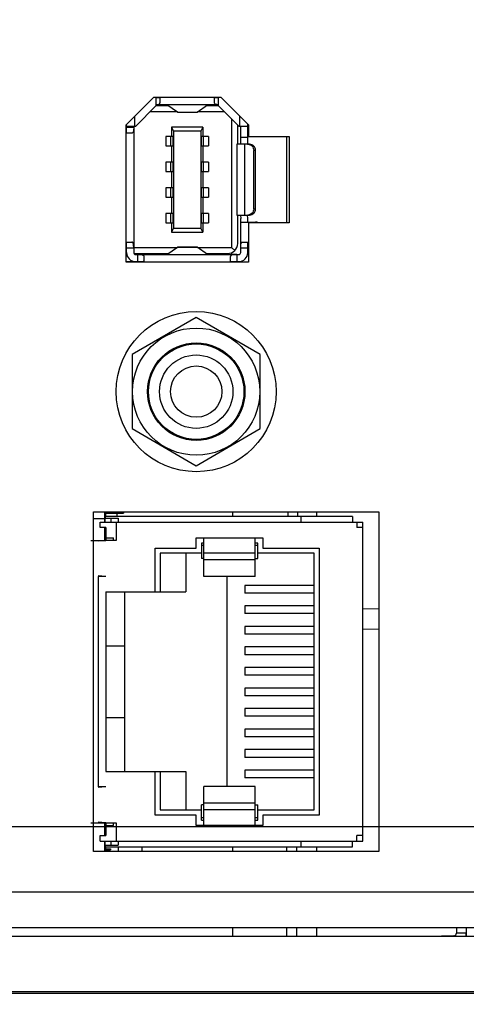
# Model space of a CAD drawing. Header units: inches. Extents: x 0 to 34, y 0 to 22.
# Tile 102 of 137: x 13.6 to 14.5, y 16.4 to 18.3. Entities that reach past the tile are written whole.
import ezdxf

# ---------------------------------------------------------------- set-up
doc = ezdxf.new("R2010")
doc.units = ezdxf.units.IN
doc.header["$LTSCALE"] = 1.87
doc.header["$MEASUREMENT"] = 0
doc.layers.get('0').update_dxf_attribs({"linetype": 'CONTINUOUS'})
for name, color, linetype in [('02___PRT_ALL_AXES', 7, 'CONTINUOUS'), ('COSMETIC', 7, 'CONTINUOUS'), ('DETAIL', 7, 'CONTINUOUS'), ('DIMENSIONS', 7, 'CONTINUOUS'), ('ECAD_693893_01_57_SOT6_REV1', 7, 'CONTINUOUS'), ('ECAD_714115_01_22_R0805_REV1', 7, 'CONTINUOUS'), ('ECAD_715679_01_35_C_2_0603_PKO_', 7, 'CONTINUOUS'), ('ECAD_715933_01_71_C1206_REV1', 7, 'CONTINUOUS'), ('ECAD_730327_01_43_SOT6_REV1', 7, 'CONTINUOUS'), ('ECAD_GLOBAL_FD_40_10_FD40', 7, 'CONTINUOUS'), ('ECAD_R0805_SPARE_25_R0805_REV1', 7, 'CONTINUOUS')]:
    doc.layers.add(name, color=color, linetype=linetype)
doc.styles.get("Standard").update_dxf_attribs({"font": 'txt', "width": 0.8})
doc.dimstyles.new('DIMSTYLE_1', dxfattribs={"dimtxt": 0.125, "dimasz": 0.18, "dimexe": 0.125, "dimexo": 0.0625, "dimgap": 0.0625, "dimtad": 0, "dimtih": 1, "dimtoh": 1, "dimzin": 4, "dimdsep": 46, "dimtxsty": 'STANDARD', "dimblk": '_FILLED', "dimblk1": '_FILLED', "dimblk2": '_FILLED', "dimcen": 0.09, "dimadec": 0, "dimazin": 0, "dimtp": 0.001, "dimtm": 0.001, "dimtfac": 1, "dimtofl": 0, "dimtmove": 0, "dimatfit": 3, "dimldrblk": '_FILLED', "dimfxl": 1, "dimtolj": 1, "dimtzin": 4, "dimarcsym": 0})
doc.dimstyles.get("Standard").update_dxf_attribs({"dimtxt": 0.125, "dimasz": 0.18, "dimexe": 0.125, "dimexo": 0.0625, "dimgap": 0.09, "dimtad": 0, "dimtih": 1, "dimtoh": 1, "dimdec": 3, "dimzin": 4, "dimdsep": 46, "dimtxsty": 'STANDARD', "dimblk": '_FILLED', "dimblk1": '_FILLED', "dimblk2": '_FILLED', "dimcen": 0.09, "dimadec": 0, "dimazin": 0, "dimtol": 1, "dimtp": 0.01, "dimtm": 0.01, "dimtfac": 1, "dimtdec": 3, "dimtofl": 0, "dimtmove": 0, "dimatfit": 3, "dimldrblk": '_FILLED', "dimfxl": 1, "dimtolj": 1, "dimtzin": 4, "dimarcsym": 0})

# ---------------------------------------------------------------- blocks, each defined once
blk = doc.blocks.new('_FILLED')
at = {"color": 0, "linetype": 'BYBLOCK'}
blk.add_solid([(0, 0), (-1, 0.174), (-1, -0.174)], dxfattribs=at)
blk = doc.blocks.new('*D2')
at = {"layer": 'DIMENSIONS', "color": 2, "linetype": 'CONTINUOUS'}
for p, q in [((11.5917, 16.5152), (11.5917, 15.513)), ((15.5565, 16.38), (15.5565, 15.513)), ((11.5917, 15.638), (12.8991, 15.638)), ((15.5565, 15.638), (14.2491, 15.638))]:
    blk.add_line(p, q, dxfattribs=at)
at = {"layer": 'DIMENSIONS', "color": 2, "linetype": 'CONTINUOUS', "xscale": 0.18, "yscale": 0.18, "zscale": 0.18, "rotation": 180}
blk.add_blockref('_FILLED', (11.5917, 15.638), dxfattribs=at)
at = {"layer": 'DIMENSIONS', "color": 2, "linetype": 'CONTINUOUS', "xscale": 0.18, "yscale": 0.18, "zscale": 0.18}
blk.add_blockref('_FILLED', (15.5565, 15.638), dxfattribs=at)
at = {"layer": 'DIMENSIONS', "color": 2, "linetype": 'CONTINUOUS', "insert": (13.5741, 15.7005), "char_height": 0.125, "width": 1.225, "attachment_point": 2, "line_spacing_factor": 0.9}
blk.add_mtext('3.96{\\Ftxt.shx;\\W1.000000;\\H0.125000; }[100.7]', dxfattribs=at)
blk = doc.blocks.new('*D3')
at = {"layer": 'DIMENSIONS', "color": 2, "linetype": 'CONTINUOUS'}
for p, q in [((11.5917, 16.5152), (11.5917, 14.763)), ((15.7425, 16.4433), (15.7425, 14.763)), ((11.5917, 14.888), (12.9921, 14.888)), ((15.7425, 14.888), (14.3421, 14.888))]:
    blk.add_line(p, q, dxfattribs=at)
at = {"layer": 'DIMENSIONS', "color": 2, "linetype": 'CONTINUOUS', "xscale": 0.18, "yscale": 0.18, "zscale": 0.18, "rotation": 180}
blk.add_blockref('_FILLED', (11.5917, 14.888), dxfattribs=at)
at = {"layer": 'DIMENSIONS', "color": 2, "linetype": 'CONTINUOUS', "xscale": 0.18, "yscale": 0.18, "zscale": 0.18}
blk.add_blockref('_FILLED', (15.7425, 14.888), dxfattribs=at)
at = {"layer": 'DIMENSIONS', "color": 2, "linetype": 'CONTINUOUS', "insert": (13.6671, 14.9505), "char_height": 0.125, "width": 1.225, "attachment_point": 2, "line_spacing_factor": 0.9}
blk.add_mtext('4.15{\\Ftxt.shx;\\W1.000000;\\H0.125000; }[105.4]', dxfattribs=at)
blk = doc.blocks.new('*D4')
at = {"layer": 'DIMENSIONS', "color": 2, "linetype": 'CONTINUOUS'}
for p, q in [((10.7797, 16.7247), (10.7797, 17.0847)), ((15.2118, 16.7247), (10.6547, 16.7247)), ((12.5948, 16.3884), (10.6547, 16.3884)), ((10.7797, 16.3884), (10.7797, 16.1377)), ((10.7797, 16.1377), (10.6622, 16.1377))]:
    blk.add_line(p, q, dxfattribs=at)
at = {"layer": 'DIMENSIONS', "color": 2, "linetype": 'CONTINUOUS', "xscale": 0.18, "yscale": 0.18, "zscale": 0.18}
for p, rotation in [((10.7797, 16.7247), 270), ((10.7797, 16.3884), 90)]:
    blk.add_blockref('_FILLED', p, dxfattribs=dict(at, rotation=rotation))
at = {"layer": 'DIMENSIONS', "color": 2, "linetype": 'CONTINUOUS', "insert": (10.5997, 16.2002), "char_height": 0.125, "width": 0.925, "attachment_point": 3, "line_spacing_factor": 0.9}
blk.add_mtext('.34{\\Ftxt.shx;\\W1.000000;\\H0.125000; }[8.5]', dxfattribs=at)

msp = doc.modelspace()

# ---------------------------------------------------------------- linework, layer by layer
at = {"color": 3, "linetype": 'CONTINUOUS'}
for p, q in [((13.8336, 18.0922), (13.8878, 18.1465)), ((13.8878, 18.1465), (14.018, 18.1465)), ((14.018, 18.1465), (14.0722, 18.0922)), ((13.8336, 17.8248), (13.8336, 18.0922)), ((14.0722, 18.0922), (14.0722, 18.0695)), ((14.0722, 18.0695), (14.1512, 18.0695)), ((14.1512, 18.0695), (14.1512, 17.9017)), ((14.0722, 17.9017), (14.0722, 17.8248)), ((14.1512, 17.9017), (14.0722, 17.9017)), ((14.0722, 17.8248), (13.8336, 17.8248)), ((13.77, 16.6765), (13.77, 17.3385)), ((13.77, 17.3385), (14.326, 17.3385)), ((14.326, 17.3385), (14.326, 16.6765)), ((14.326, 16.6765), (13.77, 16.6765))]:
    msp.add_line(p, q, dxfattribs=at)
at = {"color": 7, "linetype": 'CONTINUOUS'}
for p, q in [((13.8916, 18.1292), (13.8522, 18.0899)), ((13.8916, 18.1456), (13.8916, 18.1292)), ((13.8995, 18.1452), (13.8916, 18.1452)), ((14.0136, 18.1314), (13.8916, 18.1314)), ((13.916, 18.1294), (13.8916, 18.1294)), ((13.8995, 18.1465), (13.8995, 18.1352)), ((13.9335, 18.1169), (13.9132, 18.1314)), ((13.9718, 18.1169), (13.992, 18.1314)), ((14.0136, 18.1294), (13.9892, 18.1294)), ((13.9951, 18.1294), (13.9951, 18.1314)), ((14.0058, 18.1352), (14.0058, 18.1465)), ((14.0136, 18.1452), (14.0058, 18.1452)), ((14.0136, 18.1292), (14.0136, 18.1456)), ((14.053, 18.0899), (14.0136, 18.1292)), ((13.9325, 18.1176), (13.88, 18.1176)), ((13.9336, 18.1168), (13.9335, 18.1169)), ((13.9335, 18.1169), (13.9718, 18.1169)), ((13.9336, 18.1168), (13.9716, 18.1168)), ((13.9716, 18.1168), (13.9718, 18.1169)), ((14.0252, 18.1176), (13.9728, 18.1176)), ((13.8345, 18.0761), (13.8345, 18.0922)), ((13.8502, 18.1089), (13.8502, 18.0899)), ((14.0392, 18.1037), (14.0392, 17.8535)), ((14.051, 18.0918), (14.051, 18.0544)), ((14.055, 18.0899), (14.055, 18.1095)), ((14.0707, 18.0613), (14.0707, 18.0938)), ((13.8445, 18.0761), (13.8336, 18.0761)), ((13.8345, 18.0899), (13.8522, 18.0899)), ((13.8345, 18.0879), (13.8483, 18.0879)), ((13.8483, 18.0899), (13.8483, 17.8436)), ((13.9223, 18.0881), (13.9223, 18.0694)), ((13.9223, 18.0881), (13.9262, 18.0802)), ((13.9829, 18.0881), (13.9223, 18.0881)), ((13.9262, 18.0802), (13.9262, 17.8909)), ((13.979, 18.0802), (13.9262, 18.0802)), ((13.9829, 18.0881), (13.979, 18.0802)), ((13.979, 18.0802), (13.979, 17.8909)), ((13.9829, 18.0881), (13.9829, 18.0694)), ((14.053, 18.0899), (14.0707, 18.0899)), ((14.0569, 18.0544), (14.0569, 18.0899)), ((13.9109, 18.0694), (13.9109, 18.0517)), ((13.9245, 18.0694), (13.9109, 18.0694)), ((13.9208, 18.0517), (13.9208, 18.0694)), ((13.9245, 18.0694), (13.9245, 18.0517)), ((13.9807, 18.0517), (13.9807, 18.0694)), ((13.9943, 18.0694), (13.9807, 18.0694)), ((13.9844, 18.0517), (13.9844, 18.0694)), ((13.9943, 18.0694), (13.9943, 18.0517)), ((14.0491, 18.0544), (14.0491, 17.9166)), ((14.0742, 18.0544), (14.0491, 18.0544)), ((14.0569, 18.0682), (14.0707, 18.0682)), ((14.0641, 18.0544), (14.0641, 17.9166)), ((14.0705, 18.0544), (14.0706, 18.0548)), ((14.0706, 18.0548), (14.0707, 18.0613)), ((14.1471, 17.9017), (14.1471, 18.0695)), ((13.9109, 18.0517), (13.9245, 18.0517)), ((13.9223, 18.0517), (13.9223, 18.0194)), ((13.9807, 18.0517), (13.9943, 18.0517)), ((13.9829, 18.0517), (13.9829, 18.0194)), ((14.0824, 17.9285), (14.0824, 18.0426)), ((14.0857, 18.0426), (14.0824, 18.0426)), ((14.0857, 17.9285), (14.0857, 18.0426)), ((13.9109, 18.0194), (13.9109, 18.0017)), ((13.9245, 18.0194), (13.9109, 18.0194)), ((13.9208, 18.0017), (13.9208, 18.0194)), ((13.9245, 18.0194), (13.9245, 18.0017)), ((13.9807, 18.0017), (13.9807, 18.0194)), ((13.9943, 18.0194), (13.9807, 18.0194)), ((13.9844, 18.0017), (13.9844, 18.0194)), ((13.9943, 18.0194), (13.9943, 18.0017)), ((13.9109, 18.0017), (13.9245, 18.0017)), ((13.9223, 18.0017), (13.9223, 17.9694)), ((13.9807, 18.0017), (13.9943, 18.0017)), ((13.9829, 18.0017), (13.9829, 17.9694)), ((13.9109, 17.9694), (13.9109, 17.9517)), ((13.9245, 17.9694), (13.9109, 17.9694)), ((13.9208, 17.9517), (13.9208, 17.9694)), ((13.9245, 17.9694), (13.9245, 17.9517)), ((13.9807, 17.9517), (13.9807, 17.9694)), ((13.9943, 17.9694), (13.9807, 17.9694)), ((13.9844, 17.9517), (13.9844, 17.9694)), ((13.9943, 17.9694), (13.9943, 17.9517)), ((13.9109, 17.9517), (13.9245, 17.9517)), ((13.9223, 17.9517), (13.9223, 17.9194)), ((13.9807, 17.9517), (13.9943, 17.9517)), ((13.9829, 17.9517), (13.9829, 17.9194)), ((13.9109, 17.9194), (13.9109, 17.9017)), ((13.9245, 17.9194), (13.9109, 17.9194)), ((13.9208, 17.9017), (13.9208, 17.9194)), ((13.9245, 17.9194), (13.9245, 17.9017)), ((13.9807, 17.9017), (13.9807, 17.9194)), ((13.9943, 17.9194), (13.9807, 17.9194)), ((13.9844, 17.9017), (13.9844, 17.9194)), ((13.9943, 17.9194), (13.9943, 17.9017)), ((14.0824, 17.9285), (14.0857, 17.9285)), ((13.9109, 17.9017), (13.9245, 17.9017)), ((13.9223, 17.9017), (13.9223, 17.883)), ((13.9807, 17.9017), (13.9943, 17.9017)), ((13.9829, 17.9017), (13.9829, 17.883)), ((14.0491, 17.9166), (14.0742, 17.9166)), ((14.051, 17.9166), (14.051, 17.8613)), ((14.0567, 17.9166), (14.0569, 17.9098)), ((14.0569, 17.8436), (14.0569, 17.9098)), ((14.0569, 17.9029), (14.0857, 17.9029)), ((14.0707, 17.9098), (14.0705, 17.9166)), ((14.0707, 17.9029), (14.0707, 17.9098)), ((14.0844, 17.9029), (14.0844, 17.9017)), ((13.9262, 17.8909), (13.9223, 17.883)), ((13.9223, 17.883), (13.9829, 17.883)), ((13.9262, 17.8909), (13.979, 17.8909)), ((13.9829, 17.883), (13.979, 17.8909)), ((13.8336, 17.8639), (13.8445, 17.8639)), ((13.8345, 17.8436), (13.8345, 17.8639)), ((14.0608, 17.8639), (14.0722, 17.8639)), ((14.0707, 17.8436), (14.0707, 17.8639)), ((13.8336, 17.8535), (13.8345, 17.8535)), ((13.8336, 17.8416), (13.8348, 17.8416)), ((13.8483, 17.8521), (13.8345, 17.8521)), ((13.8483, 17.8535), (13.9325, 17.8535)), ((13.8489, 17.8416), (13.916, 17.8416)), ((13.8817, 17.8416), (13.8817, 17.8397)), ((13.9132, 17.8397), (13.9335, 17.8542)), ((13.9335, 17.8542), (13.9336, 17.8542)), ((13.9718, 17.8542), (13.9335, 17.8542)), ((13.9336, 17.8542), (13.9716, 17.8542)), ((13.9718, 17.8542), (13.9716, 17.8542)), ((13.992, 17.8397), (13.9718, 17.8542)), ((13.9728, 17.8535), (14.0392, 17.8535)), ((13.9892, 17.8416), (14.0314, 17.8416)), ((13.9951, 17.8397), (13.9951, 17.8416)), ((14.0453, 17.8474), (14.0392, 17.8535)), ((14.0707, 17.8521), (14.0569, 17.8521)), ((13.8349, 17.8405), (13.8336, 17.8405)), ((13.8336, 17.8397), (13.835, 17.8397)), ((13.8336, 17.8259), (13.868, 17.8259)), ((13.8817, 17.8402), (13.85, 17.8404)), ((13.8522, 17.8397), (14.053, 17.8397)), ((13.8562, 17.8259), (13.8562, 17.8397)), ((13.868, 17.8359), (13.868, 17.8248)), ((14.0373, 17.8248), (14.0373, 17.8359)), ((14.0373, 17.8259), (14.053, 17.8259)), ((14.0412, 17.8259), (14.0412, 17.8248)), ((14.0491, 17.8397), (14.0491, 17.8259)), ((13.9702, 17.7169), (13.8452, 17.6447)), ((14.0952, 17.6447), (13.9702, 17.7169)), ((13.8452, 17.6447), (13.8452, 17.5004)), ((14.0952, 17.5004), (14.0952, 17.6447)), ((13.8452, 17.5004), (13.9702, 17.4282)), ((13.9702, 17.4282), (14.0952, 17.5004)), ((13.7922, 17.326), (13.8182, 17.326)), ((13.7932, 17.326), (13.7932, 17.3295)), ((14.2752, 17.3295), (13.7932, 17.3295)), ((13.8042, 17.3185), (13.8042, 17.326)), ((13.8182, 17.326), (13.8182, 17.3185)), ((14.0412, 17.3385), (14.0412, 17.3295)), ((14.1746, 17.3185), (14.1746, 17.3295)), ((14.2045, 17.3385), (14.2045, 17.3295)), ((14.2752, 17.3295), (14.2752, 17.3185)), ((13.7832, 17.3075), (13.7832, 17.3185)), ((13.7832, 17.3185), (14.2952, 17.3185)), ((13.7942, 17.3075), (13.7832, 17.3075)), ((13.7942, 17.3075), (13.7942, 17.2825)), ((13.8142, 17.3185), (13.8142, 17.2825)), ((14.2832, 17.3185), (14.2832, 17.3075)), ((14.2952, 17.3075), (14.2832, 17.3075)), ((14.2952, 16.6965), (14.2952, 17.3185)), ((13.7942, 17.2875), (13.8092, 17.2875)), ((13.8092, 17.2825), (13.8092, 17.2875)), ((13.9702, 17.2675), (13.9702, 17.2875)), ((13.9702, 17.2875), (14.1002, 17.2875)), ((13.9852, 17.2121), (13.9852, 17.2875)), ((14.0852, 17.2121), (14.0852, 17.2875)), ((14.1002, 17.2875), (14.1002, 17.2675)), ((13.7942, 17.2825), (13.7792, 17.2812)), ((13.8142, 17.2825), (13.7942, 17.2825)), ((13.8902, 17.1825), (13.8902, 17.2675)), ((13.8902, 17.2675), (13.9702, 17.2675)), ((13.9802, 17.2775), (13.9802, 17.2475)), ((13.9852, 17.2775), (13.9802, 17.2775)), ((13.9852, 17.2725), (13.9802, 17.2725)), ((14.0902, 17.2775), (14.0852, 17.2775)), ((14.0902, 17.2725), (14.0852, 17.2725)), ((14.0902, 17.2475), (14.0902, 17.2775)), ((14.1002, 17.2675), (14.2102, 17.2675)), ((14.2102, 17.2675), (14.2102, 16.7475)), ((13.9002, 17.2575), (13.9002, 17.1825)), ((13.9802, 17.2575), (13.9002, 17.2575)), ((13.9502, 17.2575), (13.9502, 17.1825)), ((13.9852, 17.2475), (13.9802, 17.2475)), ((14.0852, 17.2575), (13.9852, 17.2575)), ((14.0852, 17.2475), (14.0902, 17.2475)), ((14.2002, 17.2575), (14.0902, 17.2575)), ((14.2002, 16.7575), (14.2002, 17.2575)), ((14.0852, 17.2445), (13.9852, 17.2445)), ((13.7942, 17.2125), (13.7792, 17.2139)), ((13.7792, 17.2125), (13.7792, 16.8025)), ((13.7942, 17.2125), (13.7792, 17.2125)), ((14.0852, 17.2121), (13.9852, 17.2121)), ((14.0302, 17.2121), (14.0302, 16.803)), ((14.0652, 17.195), (14.0652, 17.18)), ((14.2002, 17.195), (14.0652, 17.195)), ((13.7942, 17.1825), (13.7942, 16.8325)), ((13.7942, 17.1825), (13.9502, 17.1825)), ((13.8302, 17.1825), (13.8302, 16.8325)), ((14.2002, 17.18), (14.0652, 17.18)), ((14.0652, 17.155), (14.0652, 17.14)), ((14.2002, 17.155), (14.0652, 17.155)), ((14.2002, 17.14), (14.0652, 17.14)), ((14.326, 17.1491), (14.2952, 17.1484)), ((14.0652, 17.115), (14.0652, 17.1)), ((14.2002, 17.115), (14.0652, 17.115)), ((14.2002, 17.1), (14.0652, 17.1)), ((14.326, 17.11), (14.2952, 17.1093)), ((13.7942, 17.0775), (13.8302, 17.0775)), ((14.0652, 17.075), (14.0652, 17.06)), ((14.2002, 17.075), (14.0652, 17.075)), ((14.2002, 17.06), (14.0652, 17.06)), ((14.0652, 17.035), (14.0652, 17.02)), ((14.2002, 17.035), (14.0652, 17.035)), ((14.2002, 17.02), (14.0652, 17.02)), ((14.0652, 16.995), (14.0652, 16.98)), ((14.2002, 16.995), (14.0652, 16.995)), ((14.2002, 16.98), (14.0652, 16.98)), ((14.0652, 16.955), (14.0652, 16.94)), ((14.2002, 16.955), (14.0652, 16.955)), ((14.2002, 16.94), (14.0652, 16.94)), ((13.7942, 16.9375), (13.8302, 16.9375)), ((14.0652, 16.915), (14.0652, 16.9)), ((14.2002, 16.915), (14.0652, 16.915)), ((14.2002, 16.9), (14.0652, 16.9)), ((14.0652, 16.875), (14.0652, 16.86)), ((14.2002, 16.875), (14.0652, 16.875)), ((14.2002, 16.86), (14.0652, 16.86)), ((13.7942, 16.8325), (13.9502, 16.8325)), ((13.8902, 16.7475), (13.8902, 16.8325)), ((13.9002, 16.8325), (13.9002, 16.7575)), ((13.9502, 16.8325), (13.9502, 16.7575)), ((14.0652, 16.835), (14.0652, 16.82)), ((14.2002, 16.835), (14.0652, 16.835)), ((14.2002, 16.82), (14.0652, 16.82)), ((13.7942, 16.8025), (13.7792, 16.8025)), ((13.7942, 16.8025), (13.7792, 16.8012)), ((13.9852, 16.7275), (13.9852, 16.803)), ((14.0852, 16.803), (13.9852, 16.803)), ((14.0852, 16.7275), (14.0852, 16.803)), ((13.9802, 16.7375), (13.9802, 16.7675)), ((13.9852, 16.7675), (13.9802, 16.7675)), ((14.0852, 16.7705), (13.9852, 16.7705)), ((14.0852, 16.7675), (14.0902, 16.7675)), ((14.0902, 16.7375), (14.0902, 16.7675)), ((13.9002, 16.7575), (13.9802, 16.7575)), ((14.0852, 16.7575), (13.9852, 16.7575)), ((14.0902, 16.7575), (14.2002, 16.7575)), ((13.7942, 16.7325), (13.7792, 16.7339)), ((13.7942, 16.7325), (13.7942, 16.7075)), ((13.7942, 16.7325), (13.8142, 16.7325)), ((13.8092, 16.7275), (13.8092, 16.7325)), ((13.8142, 16.7325), (13.8142, 16.6965)), ((13.9702, 16.7475), (13.8902, 16.7475)), ((13.9702, 16.7275), (13.9702, 16.7475)), ((13.9802, 16.7425), (13.9852, 16.7425)), ((13.9802, 16.7375), (13.9852, 16.7375)), ((14.0852, 16.7425), (14.0902, 16.7425)), ((14.0852, 16.7375), (14.0902, 16.7375)), ((14.1002, 16.7475), (14.1002, 16.7275)), ((14.2102, 16.7475), (14.1002, 16.7475)), ((13.7942, 16.7275), (13.8092, 16.7275)), ((14.1002, 16.7275), (13.9702, 16.7275)), ((13.7832, 16.6965), (13.7832, 16.7075)), ((13.7832, 16.7075), (13.7942, 16.7075)), ((13.7832, 16.6965), (14.2952, 16.6965)), ((13.8042, 16.689), (13.8042, 16.6965)), ((13.8182, 16.6965), (13.8182, 16.689)), ((14.1746, 16.6855), (14.1746, 16.6965)), ((14.2752, 16.6855), (14.2752, 16.6965)), ((14.2832, 16.6965), (14.2832, 16.7075)), ((14.2952, 16.7075), (14.2832, 16.7075)), ((13.7922, 16.689), (13.8182, 16.689)), ((13.7932, 16.6855), (13.7932, 16.689)), ((13.7932, 16.6855), (14.2752, 16.6855)), ((14.0412, 16.6855), (14.0412, 16.6765)), ((14.147, 16.6765), (14.147, 16.6855)), ((14.1662, 16.6765), (14.1662, 16.6855)), ((14.2045, 16.6855), (14.2045, 16.6765)), ((14.0412, 16.5275), (14.0412, 16.511)), ((14.147, 16.511), (14.147, 16.5275)), ((14.1662, 16.511), (14.1662, 16.5275)), ((14.2045, 16.5275), (14.2045, 16.511)), ((14.4776, 16.5275), (14.4776, 16.5176)), ((14.4968, 16.5176), (14.4776, 16.5176)), ((14.4968, 16.5275), (14.4968, 16.5115)), ((15.522, 16.511), (12.692, 16.511)), ((14.4725, 16.5123), (14.4246, 16.511)), ((14.4725, 16.511), (14.4725, 16.5123)), ((15.522, 16.403), (12.692, 16.403)), ((12.6877, 16.4004), (15.5487, 16.4004))]:
    msp.add_line(p, q, dxfattribs=at)
at = {"color": 40, "linetype": 'CONTINUOUS'}
for p, q in [((13.765, 17.2825), (13.7942, 17.2825)), ((13.765, 16.7325), (13.7942, 16.7325))]:
    msp.add_line(p, q, dxfattribs=at)
at = {"color": 7, "linetype": 'CONTINUOUS'}
for radius in [0.156, 0.124, 0.095, 0.093, 0.0715, 0.05]:
    msp.add_circle((13.9702, 17.5725), radius, dxfattribs=at)
for centre, radius, start, end in [((13.8798, 18.1456), 0.0118, 0, 4.6748), ((14.0254, 18.1456), 0.0118, 175.325, 180), ((14.0857, 17.8911), 0.0118, 66.1875, 90), ((14.0314, 17.8613), 0.0197, 270, 360), ((13.8522, 17.8436), 0.0177, 180, 270), ((13.8522, 17.8436), 0.00394, 180, 270), ((14.0018, 17.8317), 0.0394, 11.8991, 17.28), ((14.053, 17.8436), 0.0177, 270, 360), ((14.053, 17.8436), 0.00394, 270, 360), ((14.5937, 17.3845), 0.4477, 185.8947, 187.0542), ((15.0049, 17.4022), 0.8401, 184.3478, 184.9637), ((14.4723, 16.5176), 0.00532, 271.5124, 359.9876), ((14.4718, 16.5176), 0.025, 344.7068, 360)]:
    msp.add_arc(centre, radius, start, end, dxfattribs=at)
for points, knots in [([(13.8916, 18.1315), (13.8927, 18.1315), (13.8943, 18.1316), (13.8962, 18.132), (13.8977, 18.1324), (13.8992, 18.1333), (13.8995, 18.1346), (13.8995, 18.1352)], [0, 0, 0, 0, 0.344239, 0.490566, 0.616682, 0.815879, 1, 1, 1, 1]), ([(14.0136, 18.1315), (14.0125, 18.1315), (14.0109, 18.1316), (14.009, 18.132), (14.0075, 18.1324), (14.0061, 18.1333), (14.0058, 18.1346), (14.0058, 18.1352)], [0, 0, 0, 0, 0.344247, 0.490577, 0.616693, 0.815885, 1, 1, 1, 1]), ([(13.8483, 18.0879), (13.8483, 18.0863), (13.8482, 18.0835), (13.848, 18.0801), (13.8473, 18.078), (13.8466, 18.0768), (13.8456, 18.0762), (13.8448, 18.0761), (13.8445, 18.0761)], [0, 0, 0, 0, 0.343267, 0.631312, 0.74293, 0.834154, 0.915201, 1, 1, 1, 1]), ([(14.0709, 18.0544), (14.0724, 18.0544), (14.0755, 18.0538), (14.0793, 18.0512), (14.0818, 18.0473), (14.0824, 18.0442), (14.0824, 18.0426)], [0, 0, 0, 0, 0.246647, 0.495221, 0.746593, 1, 1, 1, 1]), ([(14.0857, 18.0426), (14.0857, 18.0442), (14.0851, 18.0473), (14.0826, 18.0512), (14.0787, 18.0538), (14.0757, 18.0544), (14.0742, 18.0544)], [0, 0, 0, 0, 0.253407, 0.504779, 0.753353, 1, 1, 1, 1]), ([(14.0824, 17.9285), (14.0824, 17.9269), (14.0818, 17.9238), (14.0793, 17.9199), (14.0755, 17.9173), (14.0724, 17.9166), (14.0709, 17.9166)], [0, 0, 0, 0, 0.253407, 0.504779, 0.753353, 1, 1, 1, 1]), ([(14.0742, 17.9166), (14.0757, 17.9166), (14.0787, 17.9173), (14.0826, 17.9199), (14.0851, 17.9238), (14.0857, 17.9269), (14.0857, 17.9285)], [0, 0, 0, 0, 0.246647, 0.495221, 0.746593, 1, 1, 1, 1]), ([(13.8483, 17.8521), (13.8483, 17.8536), (13.8482, 17.8565), (13.848, 17.8599), (13.8473, 17.862), (13.8466, 17.8631), (13.8456, 17.8638), (13.8448, 17.8639), (13.8445, 17.8639)], [0, 0, 0, 0, 0.343262, 0.631303, 0.742922, 0.834148, 0.915199, 1, 1, 1, 1]), ([(14.0569, 17.8521), (14.0569, 17.8536), (14.057, 17.8565), (14.0572, 17.8599), (14.0579, 17.862), (14.0586, 17.8631), (14.0596, 17.8638), (14.0604, 17.8639), (14.0608, 17.8639)], [0, 0, 0, 0, 0.343267, 0.631312, 0.74293, 0.834154, 0.915201, 1, 1, 1, 1]), ([(13.8562, 17.8397), (13.8577, 17.8397), (13.8606, 17.8396), (13.864, 17.8394), (13.8661, 17.8387), (13.8672, 17.838), (13.8679, 17.837), (13.868, 17.8362), (13.868, 17.8359)], [0, 0, 0, 0, 0.343267, 0.631312, 0.74293, 0.834154, 0.915201, 1, 1, 1, 1]), ([(14.0491, 17.8397), (14.0475, 17.8397), (14.0447, 17.8396), (14.0413, 17.8394), (14.0391, 17.8387), (14.038, 17.838), (14.0374, 17.837), (14.0373, 17.8362), (14.0373, 17.8359)], [0, 0, 0, 0, 0.343262, 0.631303, 0.742922, 0.834148, 0.915199, 1, 1, 1, 1])]:
    msp.add_open_spline(points, degree=3, knots=knots, dxfattribs=at)
at = {"layer": '02___PRT_ALL_AXES', "color": 7, "linetype": 'CONTINUOUS'}
for p, q in [((13.77, 17.3255), (13.7922, 17.3255)), ((13.7922, 17.3185), (13.7922, 17.3385)), ((13.7922, 17.2825), (13.7922, 17.3075)), ((13.7922, 16.7075), (13.7922, 16.7325)), ((13.7922, 16.6765), (13.7922, 16.6965))]:
    msp.add_line(p, q, dxfattribs=at)
at = {"layer": '02___PRT_ALL_AXES', "color": 3, "linetype": 'CONTINUOUS'}
for p, q in [((15.3741, 16.5975), (12.4733, 16.5975)), ((15.4076, 16.5275), (12.4733, 16.5275))]:
    msp.add_line(p, q, dxfattribs=at)
at = {"layer": '02___PRT_ALL_AXES', "color": 7, "linetype": 'CONTINUOUS'}
msp.add_arc((13.8717, 17.8202), 0.0075, 121.9334, 141.7842, dxfattribs=at)
at = {"layer": 'COSMETIC', "color": 4, "linetype": 'CONTINUOUS'}
for p, q in [((13.7922, 17.3385), (13.7922, 17.3185)), ((13.7922, 17.3075), (13.7922, 17.2825)), ((13.7922, 16.7325), (13.7922, 16.7075)), ((13.7922, 16.6965), (13.7922, 16.6765))]:
    msp.add_line(p, q, dxfattribs=at)
at = {"layer": 'ECAD_693893_01_57_SOT6_REV1', "color": 7, "linetype": 'CONTINUOUS'}
msp.add_line((13.8502, 17.8259), (13.8502, 17.8248), dxfattribs=at)
at = {"layer": 'ECAD_714115_01_22_R0805_REV1', "color": 7, "linetype": 'CONTINUOUS'}
for p, q in [((13.7932, 17.3355), (13.7932, 17.3295)), ((13.8152, 17.3355), (13.8152, 17.3295))]:
    msp.add_line(p, q, dxfattribs=at)
at = {"layer": 'ECAD_715679_01_35_C_2_0603_PKO_', "color": 7, "linetype": 'CONTINUOUS'}
for p, q in [((13.7932, 17.3385), (13.7932, 17.3355)), ((13.7932, 17.3355), (13.8282, 17.3355)), ((13.8282, 17.3385), (13.8282, 17.3355))]:
    msp.add_line(p, q, dxfattribs=at)
at = {"layer": 'ECAD_715933_01_71_C1206_REV1', "color": 7, "linetype": 'CONTINUOUS'}
msp.add_line((13.8642, 16.6855), (13.8642, 16.6765), dxfattribs=at)
at = {"layer": 'ECAD_730327_01_43_SOT6_REV1', "color": 7, "linetype": 'CONTINUOUS'}
for p, q in [((13.8336, 17.8255), (13.8362, 17.8255)), ((13.8362, 17.8255), (13.8362, 17.8248))]:
    msp.add_line(p, q, dxfattribs=at)
at = {"layer": 'ECAD_GLOBAL_FD_40_10_FD40', "color": 7, "linetype": 'CONTINUOUS'}
for p, q in [((13.7932, 16.6815), (13.7932, 16.6795)), ((13.7932, 16.6815), (13.8032, 16.6815)), ((13.7932, 16.6795), (13.8032, 16.6795)), ((13.8032, 16.6815), (13.8032, 16.6795))]:
    msp.add_line(p, q, dxfattribs=at)
at = {"layer": 'ECAD_R0805_SPARE_25_R0805_REV1', "color": 7, "linetype": 'CONTINUOUS'}
for p, q in [((13.7932, 16.6855), (13.7932, 16.6815)), ((13.7932, 16.6795), (13.7932, 16.6765)), ((13.8182, 16.6855), (13.8182, 16.6765))]:
    msp.add_line(p, q, dxfattribs=at)

# ---------------------------------------------------------------- dimensions: what is measured, and where the dimension line sits
at = {"layer": 'DIMENSIONS', "color": 2, "linetype": 'CONTINUOUS'}
dim = msp.add_linear_dim(base=(10.7797, 16.3884), p1=(15.2743, 16.7247), p2=(12.6573, 16.3884), angle=270, dimstyle='DIMSTYLE_1', dxfattribs=at)
dim.commit()
dim.dimension.update_dxf_attribs({"geometry": '*D4', "text_midpoint": (10.1372, 16.1377), "dimtype": 160})
for base, p2, picture, middle in [((15.5565, 15.638), (15.5565, 16.4425), '*D2', (13.5741, 15.638)), ((15.7425, 14.888), (15.7425, 16.5058), '*D3', (13.6671, 14.888))]:
    dim = msp.add_linear_dim(base=base, p1=(11.5917, 16.5777), p2=p2, dimstyle='DIMSTYLE_1', dxfattribs=at)
    dim.commit()
    dim.dimension.update_dxf_attribs({"geometry": picture, "text_midpoint": middle, "dimtype": 160})

# ---------------------------------------------------------------- leaders
at = {"layer": 'DETAIL', "color": 2, "linetype": 'CONTINUOUS'}
msp.add_leader([(14.695, 18.2961), (14.2163, 20.3823), (14.0363, 20.3823)], dimstyle='STANDARD', override={"dimtad": 0}, dxfattribs=at)

doc.saveas('drawing.dxf')
